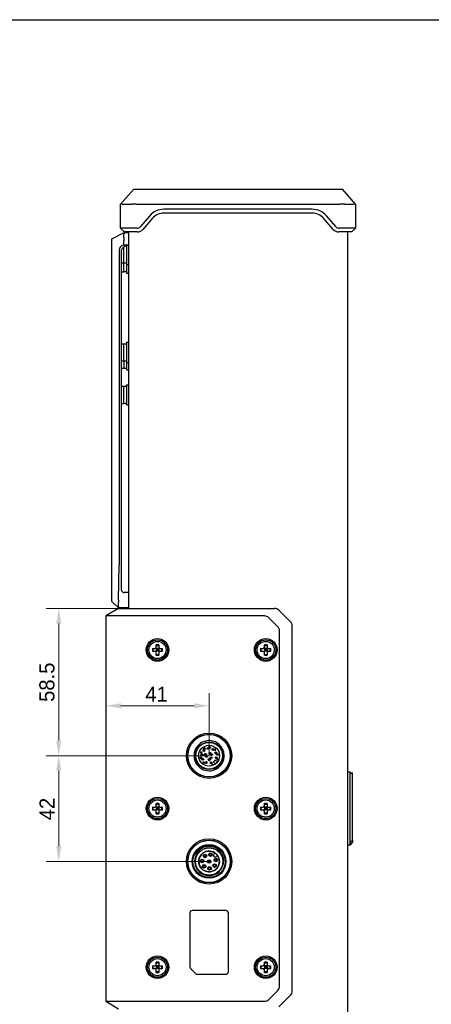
# Model space of a CAD drawing. Header units: millimetres. Extents: x 1638 to 2024, y 1742 to 2044.
# Tile 13 of 22: x 1824 to 1906, y 1849 to 2044. Entities that reach past the tile are written whole.
import ezdxf

# ---------------------------------------------------------------- set-up
doc = ezdxf.new("R2010")
doc.units = ezdxf.units.MM
doc.header["$LTSCALE"] = 0.3
doc.layers.add('00-轮廓线', color=7, linetype='Continuous', lineweight=30)
for name, color, linetype in [('00_COMPONENTS', 7, 'Continuous'), ('09_ALL_ROUNDS', 7, 'Continuous'), ('10_ALL_CHAMFER', 7, 'Continuous'), ('51__DRAFT_DIMS', 7, 'Continuous')]:
    doc.layers.add(name, color=color, linetype=linetype)
doc.styles.add('尺寸值样式', font='兰亭黑 GBK.TTF')
doc.dimstyles.new('1直线标注', dxfattribs={"dimtxt": 3, "dimasz": 3, "dimexe": 2.5, "dimexo": 0, "dimtad": 1, "dimlfac": 2, "dimdsep": 46, "dimtxsty": '尺寸值样式', "dimblk": '_FILLED', "dimcen": 0, "dimclrd": 8, "dimclre": 8, "dimclrt": 7, "dimadec": 0, "dimazin": 0, "dimtp": 0.001, "dimtm": 0.001, "dimtfac": 1, "dimtmove": 0, "dimatfit": 0, "dimldrblk": '_FILLED', "dimfxl": 1, "dimtolj": 1, "dimlwd": 15, "dimlwe": 15, "dimarcsym": 0})

# ---------------------------------------------------------------- blocks, each defined once
blk = doc.blocks.new('_FILLED')
at = {"color": 0, "linetype": 'ByBlock'}
blk.add_solid([(0, 0), (-1, 0.167), (-1, -0.167)], dxfattribs=at)
blk = doc.blocks.new('*D2076')
at = {"layer": '51__DRAFT_DIMS', "color": 8, "lineweight": 15}
for p, q in [((1841.47, 1922.8), (1841.47, 1905.47)), ((1861.97, 1898.06), (1861.97, 1910.47)), ((1844.47, 1907.97), (1858.97, 1907.97))]:
    blk.add_line(p, q, dxfattribs=at)
at = {"layer": 'Defpoints', "color": 0}
for p in [(1841.47, 1922.8), (1861.97, 1907.97), (1861.97, 1898.06)]:
    blk.add_point(p, dxfattribs=at)
at = {"layer": '51__DRAFT_DIMS', "color": 8, "linetype": 'ByBlock', "lineweight": 15, "xscale": 3, "yscale": 3, "zscale": 3, "rotation": 180}
blk.add_blockref('_FILLED', (1841.47, 1907.97), dxfattribs=at)
at = {"layer": '51__DRAFT_DIMS', "color": 8, "linetype": 'ByBlock', "lineweight": 15, "xscale": 3, "yscale": 3, "zscale": 3}
blk.add_blockref('_FILLED', (1861.97, 1907.97), dxfattribs=at)
at = {"layer": '51__DRAFT_DIMS', "color": 7, "insert": (1851.54, 1911.78), "char_height": 3, "attachment_point": 2, "style": '尺寸值样式'}
blk.add_mtext('\\A1;41', dxfattribs=at)
blk = doc.blocks.new('*D2077')
at = {"layer": '51__DRAFT_DIMS', "color": 8, "lineweight": 15}
for p, q in [((1845.9, 1927.31), (1829.61, 1927.31)), ((1832.11, 1924.31), (1832.11, 1901.06)), ((1861.97, 1898.06), (1829.61, 1898.06))]:
    blk.add_line(p, q, dxfattribs=at)
at = {"layer": 'Defpoints', "color": 0}
for p in [(1845.9, 1927.31), (1832.11, 1898.06), (1861.97, 1898.06)]:
    blk.add_point(p, dxfattribs=at)
at = {"layer": '51__DRAFT_DIMS', "color": 8, "linetype": 'ByBlock', "lineweight": 15, "xscale": 3, "yscale": 3, "zscale": 3}
for p, rotation in [((1832.11, 1927.31), 90), ((1832.11, 1898.06), 270)]:
    blk.add_blockref('_FILLED', p, dxfattribs=dict(at, rotation=rotation))
at = {"layer": '51__DRAFT_DIMS', "color": 7, "insert": (1828.25, 1912.65), "char_height": 3, "attachment_point": 2, "rotation": 90, "style": '尺寸值样式'}
blk.add_mtext('\\A1;58.5', dxfattribs=at)
blk = doc.blocks.new('*D2078')
at = {"layer": '51__DRAFT_DIMS', "color": 8, "lineweight": 15}
for p, q in [((1861.97, 1898.06), (1829.61, 1898.06)), ((1832.11, 1895.06), (1832.11, 1880.06)), ((1861.97, 1877.06), (1829.61, 1877.06))]:
    blk.add_line(p, q, dxfattribs=at)
at = {"layer": 'Defpoints', "color": 0}
for p in [(1861.97, 1898.06), (1832.11, 1877.06), (1861.97, 1877.06)]:
    blk.add_point(p, dxfattribs=at)
at = {"layer": '51__DRAFT_DIMS', "color": 8, "linetype": 'ByBlock', "lineweight": 15, "xscale": 3, "yscale": 3, "zscale": 3}
for p, rotation in [((1832.11, 1898.06), 90), ((1832.11, 1877.06), 270)]:
    blk.add_blockref('_FILLED', p, dxfattribs=dict(at, rotation=rotation))
at = {"layer": '51__DRAFT_DIMS', "color": 7, "insert": (1828.28, 1887.47), "char_height": 3, "attachment_point": 2, "rotation": 90, "style": '尺寸值样式'}
blk.add_mtext('\\A1;42', dxfattribs=at)

msp = doc.modelspace()

# ---------------------------------------------------------------- linework, layer by layer
at = {"layer": '00-轮廓线'}
msp.add_lwpolyline([(1637.57705, 2044.20786), (2023.54554, 2044.20786), (2023.54554, 1742.14557), (1637.57705, 1742.14557)], close=True, dxfattribs=at)
at = {"layer": '00_COMPONENTS'}
for p, q in [((1845.47153, 2001.93923), (1845.47153, 2002.06423)), ((1845.97153, 2002.06423), (1845.97153, 1927.31423)), ((1889.47153, 2002.06423), (1889.47153, 1773.06423)), ((1842.67153, 2000.68923), (1845.07153, 2001.93923)), ((1842.67153, 1928.68923), (1842.67153, 2000.68923)), ((1845.03459, 1999.43731), (1845.04815, 2000.35524)), ((1845.05633, 2000.90963), (1845.06784, 2001.68912)), ((1845.07153, 2001.93923), (1845.97153, 2001.93923)), ((1844.09653, 1998.43923), (1844.09653, 1935.90514)), ((1844.59653, 1930.93923), (1844.59653, 1998.43923)), ((1845.02153, 1994.17083), (1845.02153, 1999.10372)), ((1845.97153, 1999.43731), (1845.03459, 1999.43731)), ((1845.41928, 1999.30923), (1845.57153, 1999.30923)), ((1845.57153, 1999.35826), (1845.57153, 1993.87423)), ((1844.59653, 1995.90923), (1845.02153, 1995.90923)), ((1845.57153, 1995.61423), (1845.97153, 1995.61423)), ((1844.59653, 1994.16923), (1845.02153, 1994.16923)), ((1845.57153, 1993.87423), (1845.97153, 1993.87423)), ((1844.59653, 1979.86423), (1845.02153, 1979.86423)), ((1845.02153, 1976.45583), (1845.02153, 1979.86264)), ((1845.02153, 1979.85423), (1845.57153, 1979.85423)), ((1845.57153, 1980.15923), (1845.57153, 1974.70923)), ((1845.57153, 1980.15923), (1845.97153, 1980.15923)), ((1844.59653, 1976.45423), (1845.02153, 1976.45423)), ((1844.59653, 1975.00423), (1845.02153, 1975.00423)), ((1845.02153, 1976.44636), (1845.02153, 1975.00583)), ((1845.57153, 1976.15923), (1845.97153, 1976.15923)), ((1845.57153, 1974.70923), (1845.97153, 1974.70923)), ((1844.59653, 1971.42423), (1845.02153, 1971.42423)), ((1845.02153, 1968.01583), (1845.02153, 1971.42264)), ((1845.02153, 1971.41423), (1845.57153, 1971.41423)), ((1845.57153, 1971.71923), (1845.57153, 1967.71923)), ((1845.57153, 1971.71923), (1845.97153, 1971.71923)), ((1844.59653, 1968.01423), (1845.02153, 1968.01423)), ((1845.57153, 1967.71923), (1845.97153, 1967.71923)), ((1843.99397, 1928.95847), (1844.09653, 1935.90514)), ((1845.97153, 1930.43923), (1845.09653, 1930.43923)), ((1843.97153, 1927.43923), (1842.67153, 1928.68923)), ((1843.97452, 1927.64111), (1843.98718, 1928.49885)), ((1843.97153, 1927.31423), (1841.47153, 1925.81423)), ((1841.47153, 1925.81423), (1841.47153, 1849.31423)), ((1872.95377, 1925.81423), (1841.47153, 1925.81423)), ((1845.97153, 1927.43923), (1843.97153, 1927.43923)), ((1843.97153, 1927.31423), (1874.95377, 1927.31423)), ((1844.22153, 1927.31423), (1844.22153, 1927.43923)), ((1875.83765, 1926.94812), (1878.10542, 1924.68035)), ((1873.83765, 1925.44812), (1875.60542, 1923.68035)), ((1875.97153, 1852.332), (1875.97153, 1922.79647)), ((1878.47153, 1851.332), (1878.47153, 1923.79647)), ((1851.44653, 1919.58923), (1851.44653, 1920.08793)), ((1851.44653, 1919.94235), (1851.99653, 1919.94235)), ((1851.99653, 1920.08793), (1851.99653, 1919.58923)), ((1872.94653, 1919.58923), (1872.94653, 1920.08793)), ((1872.94653, 1919.94235), (1873.49653, 1919.94235)), ((1873.49653, 1920.08793), (1873.49653, 1919.58923)), ((1850.69784, 1919.33923), (1851.19653, 1919.33923)), ((1850.69784, 1918.78923), (1851.19653, 1918.78923)), ((1850.84342, 1918.78923), (1850.84342, 1919.33923)), ((1851.37331, 1918.71601), (1852.06976, 1919.41246)), ((1851.37331, 1919.41246), (1852.06976, 1918.71601)), ((1851.44653, 1919.33923), (1851.44653, 1918.78923)), ((1851.99653, 1919.33923), (1851.44653, 1919.33923)), ((1851.44653, 1919.06423), (1851.99653, 1919.06423)), ((1851.99653, 1918.78923), (1851.44653, 1918.78923)), ((1851.44653, 1918.04054), (1851.44653, 1918.53923)), ((1851.44653, 1918.18612), (1851.99653, 1918.18612)), ((1851.72153, 1918.78923), (1851.72153, 1919.33923)), ((1851.99653, 1919.33923), (1851.99653, 1918.78923)), ((1851.99653, 1918.53923), (1851.99653, 1918.04054)), ((1852.24653, 1919.33923), (1852.74523, 1919.33923)), ((1852.24653, 1918.78923), (1852.74523, 1918.78923)), ((1852.59965, 1918.78923), (1852.59965, 1919.33923)), ((1872.19784, 1919.33923), (1872.69653, 1919.33923)), ((1872.19784, 1918.78923), (1872.69653, 1918.78923)), ((1872.34342, 1918.78923), (1872.34342, 1919.33923)), ((1872.87331, 1918.71601), (1873.56976, 1919.41246)), ((1872.87331, 1919.41246), (1873.56976, 1918.71601)), ((1872.94653, 1919.33923), (1872.94653, 1918.78923)), ((1873.49653, 1919.33923), (1872.94653, 1919.33923)), ((1872.94653, 1919.06423), (1873.49653, 1919.06423)), ((1873.49653, 1918.78923), (1872.94653, 1918.78923)), ((1872.94653, 1918.04054), (1872.94653, 1918.53923)), ((1872.94653, 1918.18612), (1873.49653, 1918.18612)), ((1873.22153, 1918.78923), (1873.22153, 1919.33923)), ((1873.49653, 1919.33923), (1873.49653, 1918.78923)), ((1873.49653, 1918.53923), (1873.49653, 1918.04054)), ((1873.74653, 1919.33923), (1874.24523, 1919.33923)), ((1873.74653, 1918.78923), (1874.24523, 1918.78923)), ((1874.09965, 1918.78923), (1874.09965, 1919.33923)), ((1864.91389, 1901.05744), (1864.9512, 1901.09476)), ((1860.23493, 1898.85907), (1860.29165, 1898.9158)), ((1860.40786, 1898.48208), (1860.36532, 1898.52462)), ((1860.60483, 1898.67904), (1860.40786, 1898.48208)), ((1860.41811, 1898.59001), (1860.55716, 1898.72907)), ((1860.55716, 1898.72907), (1860.60483, 1898.67904)), ((1860.94284, 1898.30126), (1861.09569, 1898.45411)), ((1861.06336, 1899.31236), (1861.11811, 1899.36711)), ((1861.15998, 1898.5184), (1861.2041, 1898.56252)), ((1861.43967, 1898.23871), (1861.15998, 1898.5184)), ((1861.2041, 1898.56252), (1861.39673, 1898.36989)), ((1861.39673, 1898.36989), (1861.44999, 1898.42314)), ((1861.44999, 1898.42314), (1861.48859, 1898.38454)), ((1862.11356, 1899.88797), (1862.05841, 1899.83282)), ((1862.08559, 1899.55273), (1862.19943, 1899.66658)), ((1862.13207, 1899.50625), (1862.08559, 1899.55273)), ((1862.09977, 1899.78594), (1862.15137, 1899.83282)), ((1862.2857, 1899.65988), (1862.13207, 1899.50625)), ((1862.19943, 1899.66658), (1862.14862, 1899.73709)), ((1862.15137, 1899.83282), (1862.2857, 1899.65988)), ((1862.33024, 1898.48658), (1862.37436, 1898.5307)), ((1862.60993, 1898.20689), (1862.33024, 1898.48658)), ((1862.37436, 1898.5307), (1862.56699, 1898.33807)), ((1862.9021, 1899.30593), (1862.95725, 1899.36108)), ((1862.96395, 1899.24408), (1862.9021, 1899.30593)), ((1862.93283, 1899.21296), (1862.96395, 1899.24408)), ((1862.97576, 1899.17002), (1862.93283, 1899.21296)), ((1862.95725, 1899.36108), (1863.0191, 1899.29923)), ((1863.00688, 1899.20114), (1862.97576, 1899.17002)), ((1863.18179, 1899.02623), (1863.00688, 1899.20114)), ((1863.0191, 1899.29923), (1863.1294, 1899.40953)), ((1863.13176, 1899.32602), (1863.06204, 1899.25629)), ((1863.1294, 1899.40953), (1863.17706, 1899.36186)), ((1863.18237, 1899.13356), (1863.13176, 1899.32602)), ((1863.17706, 1899.36186), (1863.24443, 1899.08887)), ((1863.24443, 1899.08887), (1863.18179, 1899.02623)), ((1863.68022, 1898.44151), (1863.62668, 1898.38797)), ((1860.95936, 1896.83092), (1860.90475, 1896.77632)), ((1860.99169, 1898.25242), (1860.94284, 1898.30126)), ((1861.08875, 1898.34948), (1860.99169, 1898.25242)), ((1861.23112, 1898.22791), (1861.27398, 1898.27077)), ((1861.47591, 1898.27495), (1861.43967, 1898.23871)), ((1861.48859, 1898.38454), (1861.48229, 1898.37824)), ((1861.92719, 1897.51784), (1861.97131, 1897.56196)), ((1862.20688, 1897.23815), (1861.92719, 1897.51784)), ((1861.97131, 1897.56196), (1862.16394, 1897.36933)), ((1862.15502, 1898.31136), (1862.19914, 1898.35548)), ((1862.43471, 1898.03167), (1862.15502, 1898.31136)), ((1862.16394, 1897.36933), (1862.2172, 1897.42259)), ((1862.19914, 1898.35548), (1862.39177, 1898.16284)), ((1862.24312, 1897.27439), (1862.20688, 1897.23815)), ((1862.2172, 1897.42259), (1862.25581, 1897.38398)), ((1862.25581, 1897.38398), (1862.2495, 1897.37768)), ((1862.39177, 1898.16284), (1862.44503, 1898.2161)), ((1862.47095, 1898.06791), (1862.43471, 1898.03167)), ((1862.44503, 1898.2161), (1862.48364, 1898.1775)), ((1862.45792, 1896.47173), (1862.51307, 1896.52688)), ((1862.73761, 1896.19204), (1862.45792, 1896.47173)), ((1862.48364, 1898.1775), (1862.47733, 1898.1712)), ((1862.51307, 1896.52688), (1862.7057, 1896.33425)), ((1862.56699, 1898.33807), (1862.62025, 1898.39133)), ((1862.64617, 1898.24313), (1862.60993, 1898.20689)), ((1862.62025, 1898.39133), (1862.65886, 1898.35272)), ((1862.65886, 1898.35272), (1862.65255, 1898.34642)), ((1862.90845, 1896.91519), (1863.12058, 1897.12732)), ((1863.21123, 1896.40027), (1862.90845, 1896.70305)), ((1863.33272, 1897.12732), (1863.6355, 1896.82454)), ((1863.43796, 1897.4447), (1863.59081, 1897.59754)), ((1863.48681, 1897.39585), (1863.43796, 1897.4447)), ((1863.58388, 1897.49292), (1863.48681, 1897.39585)), ((1863.64359, 1898.33161), (1863.68298, 1898.29221)), ((1863.68298, 1898.29221), (1863.67431, 1898.28355)), ((1863.72624, 1897.37135), (1863.7691, 1897.41421)), ((1863.72828, 1898.28158), (1863.77949, 1898.33279)), ((1858.94101, 1895.08457), (1858.97827, 1895.12183)), ((1862.7057, 1896.33425), (1862.77228, 1896.40082)), ((1862.78292, 1896.23734), (1862.73761, 1896.19204)), ((1862.77228, 1896.40082), (1862.81088, 1896.36221)), ((1862.81088, 1896.36221), (1862.80301, 1896.35434)), ((1889.97153, 1894.81423), (1889.47153, 1894.81423)), ((1889.97153, 1880.31423), (1889.97153, 1894.81423)), ((1889.97153, 1894.81423), (1890.47153, 1894.31423)), ((1890.47153, 1894.31433), (1890.47153, 1894.71423)), ((1890.47153, 1881.31423), (1890.47153, 1894.31423)), ((1850.69784, 1887.83923), (1851.19653, 1887.83923)), ((1850.69784, 1887.28923), (1851.19653, 1887.28923)), ((1850.84342, 1887.28923), (1850.84342, 1887.83923)), ((1851.37331, 1887.21601), (1852.06976, 1887.91246)), ((1851.37331, 1887.91246), (1852.06976, 1887.21601)), ((1851.44653, 1888.08923), (1851.44653, 1888.58793)), ((1851.44653, 1888.44235), (1851.99653, 1888.44235)), ((1851.44653, 1887.83923), (1851.44653, 1887.28923)), ((1851.99653, 1887.83923), (1851.44653, 1887.83923)), ((1851.44653, 1887.56423), (1851.99653, 1887.56423)), ((1851.99653, 1887.28923), (1851.44653, 1887.28923)), ((1851.44653, 1886.54054), (1851.44653, 1887.03923)), ((1851.44653, 1886.68612), (1851.99653, 1886.68612)), ((1851.72153, 1887.28923), (1851.72153, 1887.83923)), ((1851.99653, 1888.58793), (1851.99653, 1888.08923)), ((1851.99653, 1887.83923), (1851.99653, 1887.28923)), ((1851.99653, 1887.03923), (1851.99653, 1886.54054)), ((1852.24653, 1887.83923), (1852.74523, 1887.83923)), ((1852.24653, 1887.28923), (1852.74523, 1887.28923)), ((1852.59965, 1887.28923), (1852.59965, 1887.83923)), ((1872.19784, 1887.83923), (1872.69653, 1887.83923)), ((1872.19784, 1887.28923), (1872.69653, 1887.28923)), ((1872.34342, 1887.28923), (1872.34342, 1887.83923)), ((1872.87331, 1887.21601), (1873.56976, 1887.91246)), ((1872.87331, 1887.91246), (1873.56976, 1887.21601)), ((1872.94653, 1888.08923), (1872.94653, 1888.58793)), ((1872.94653, 1888.44235), (1873.49653, 1888.44235)), ((1872.94653, 1887.83923), (1872.94653, 1887.28923)), ((1873.49653, 1887.83923), (1872.94653, 1887.83923)), ((1872.94653, 1887.56423), (1873.49653, 1887.56423)), ((1873.49653, 1887.28923), (1872.94653, 1887.28923)), ((1872.94653, 1886.54054), (1872.94653, 1887.03923)), ((1872.94653, 1886.68612), (1873.49653, 1886.68612)), ((1873.22153, 1887.28923), (1873.22153, 1887.83923)), ((1873.49653, 1888.58793), (1873.49653, 1888.08923)), ((1873.49653, 1887.83923), (1873.49653, 1887.28923)), ((1873.49653, 1887.03923), (1873.49653, 1886.54054)), ((1873.74653, 1887.83923), (1874.24523, 1887.83923)), ((1873.74653, 1887.28923), (1874.24523, 1887.28923)), ((1874.09965, 1887.28923), (1874.09965, 1887.83923)), ((1861.92, 1881.2627), (1861.97153, 1881.31423)), ((1889.97153, 1880.81423), (1890.47153, 1881.31423)), ((1889.97153, 1880.31423), (1890.47153, 1880.81423)), ((1890.47153, 1881.31423), (1890.47153, 1880.81423)), ((1889.97153, 1880.31423), (1889.47153, 1880.31423)), ((1857.72153, 1877.06423), (1857.77297, 1877.11567)), ((1860.50844, 1876.92759), (1860.5112, 1876.96704)), ((1860.53894, 1877.36372), (1860.54169, 1877.40317)), ((1860.66083, 1876.95658), (1860.65807, 1876.91713)), ((1860.69133, 1877.3927), (1860.68857, 1877.35326)), ((1860.90853, 1878.0788), (1860.94011, 1878.1026)), ((1861.03039, 1877.9828), (1860.99881, 1877.95901)), ((1861.25769, 1878.34191), (1861.28927, 1878.36571)), ((1861.37954, 1878.24591), (1861.34796, 1878.22212)), ((1861.77791, 1877.15179), (1861.74995, 1877.17975)), ((1861.85602, 1877.28582), (1861.88398, 1877.25786)), ((1862.04734, 1878.37716), (1862.00866, 1878.38539)), ((1862.03985, 1878.53211), (1862.07853, 1878.52389)), ((1862.16516, 1876.97668), (1862.19312, 1876.94872)), ((1862.47498, 1878.28627), (1862.4363, 1878.29449)), ((1862.46749, 1878.44121), (1862.50617, 1878.43299)), ((1863.13086, 1878.68318), (1862.93497, 1878.48729)), ((1862.93497, 1878.06302), (1862.97032, 1878.02767)), ((1863.20179, 1877.529), (1863.19357, 1877.56768)), ((1863.29269, 1877.10136), (1863.28446, 1877.14004)), ((1863.34029, 1877.59887), (1863.34851, 1877.56019)), ((1863.39459, 1878.02767), (1863.59048, 1878.22356)), ((1863.43119, 1877.17123), (1863.43941, 1877.13255)), ((1860.52197, 1875.61467), (1860.51987, 1875.61676)), ((1860.80564, 1876.17952), (1860.77768, 1876.20748)), ((1860.88374, 1876.31355), (1860.91171, 1876.28559)), ((1861.11478, 1875.87038), (1861.08682, 1875.89834)), ((1861.19289, 1876.0044), (1861.22085, 1875.97644)), ((1861.82443, 1875.75077), (1861.86388, 1875.75353)), ((1861.87434, 1875.6039), (1861.83489, 1875.60114)), ((1862.08705, 1876.84265), (1862.05909, 1876.87061)), ((1862.26056, 1875.78127), (1862.30001, 1875.78403)), ((1862.31047, 1875.63439), (1862.27102, 1875.63164)), ((1862.86631, 1876.09151), (1862.89011, 1876.12309)), ((1863.0099, 1876.03281), (1862.9861, 1876.00123)), ((1863.12942, 1876.44066), (1863.15321, 1876.47224)), ((1863.27301, 1876.38197), (1863.24921, 1876.35039)), ((1865.29653, 1867.31423), (1858.64653, 1867.31423)), ((1858.14653, 1866.81423), (1858.14653, 1856.17134)), ((1865.79653, 1855.16423), (1865.79653, 1866.81423)), ((1852.45501, 1857.92271), (1852.64727, 1858.11497)), ((1850.69784, 1856.33923), (1851.19653, 1856.33923)), ((1850.69784, 1855.78923), (1851.19653, 1855.78923)), ((1850.84342, 1855.78923), (1850.84342, 1856.33923)), ((1851.37331, 1856.41246), (1852.06976, 1855.71601)), ((1851.37331, 1855.71601), (1852.06976, 1856.41246)), ((1851.44653, 1856.58923), (1851.44653, 1857.08793)), ((1851.44653, 1856.94235), (1851.99653, 1856.94235)), ((1851.44653, 1856.33923), (1851.44653, 1855.78923)), ((1851.99653, 1856.33923), (1851.44653, 1856.33923)), ((1851.44653, 1856.06423), (1851.99653, 1856.06423)), ((1851.99653, 1855.78923), (1851.44653, 1855.78923)), ((1851.44653, 1855.04054), (1851.44653, 1855.53923)), ((1851.72153, 1855.78923), (1851.72153, 1856.33923)), ((1851.99653, 1857.08793), (1851.99653, 1856.58923)), ((1851.99653, 1856.33923), (1851.99653, 1855.78923)), ((1851.99653, 1855.53923), (1851.99653, 1855.04054)), ((1852.24653, 1856.33923), (1852.74523, 1856.33923)), ((1852.24653, 1855.78923), (1852.74523, 1855.78923)), ((1852.59965, 1855.78923), (1852.59965, 1856.33923)), ((1859.30009, 1854.81068), (1858.29298, 1855.81779)), ((1872.19784, 1856.33923), (1872.69653, 1856.33923)), ((1872.19784, 1855.78923), (1872.69653, 1855.78923)), ((1872.34342, 1855.78923), (1872.34342, 1856.33923)), ((1872.87331, 1856.41246), (1873.56976, 1855.71601)), ((1872.87331, 1855.71601), (1873.56976, 1856.41246)), ((1872.94653, 1856.58923), (1872.94653, 1857.08793)), ((1872.94653, 1856.94235), (1873.49653, 1856.94235)), ((1873.49653, 1856.33923), (1872.94653, 1856.33923)), ((1872.94653, 1856.33923), (1872.94653, 1855.78923)), ((1872.94653, 1856.06423), (1873.49653, 1856.06423)), ((1873.49653, 1855.78923), (1872.94653, 1855.78923)), ((1872.94653, 1855.04054), (1872.94653, 1855.53923)), ((1873.22153, 1855.78923), (1873.22153, 1856.33923)), ((1873.49653, 1857.08793), (1873.49653, 1856.58923)), ((1873.49653, 1856.33923), (1873.49653, 1855.78923)), ((1873.49653, 1855.53923), (1873.49653, 1855.04054)), ((1873.74653, 1856.33923), (1874.24523, 1856.33923)), ((1873.74653, 1855.78923), (1874.24523, 1855.78923)), ((1874.09965, 1855.78923), (1874.09965, 1856.33923)), ((1849.6708, 1855.1385), (1849.863, 1855.3307)), ((1851.44653, 1855.18612), (1851.99653, 1855.18612)), ((1859.65364, 1854.66423), (1865.29653, 1854.66423)), ((1872.94653, 1855.18612), (1873.49653, 1855.18612)), ((1873.83765, 1849.68035), (1875.60542, 1851.44812)), ((1875.83765, 1848.18035), (1878.10542, 1850.44812)), ((1841.47153, 1849.31423), (1843.97153, 1847.81423)), ((1841.47153, 1849.31423), (1872.95377, 1849.31423))]:
    msp.add_line(p, q, dxfattribs=at)
for centre, radius in [((1851.72153, 1919.06423), 2.25), ((1851.72153, 1919.06423), 2), ((1851.72153, 1919.06423), 1.705), ((1873.22153, 1919.06423), 2.25), ((1873.22153, 1919.06423), 2), ((1873.22153, 1919.06423), 1.705), ((1861.97153, 1898.06423), 4.5), ((1861.97153, 1898.06423), 4.25), ((1861.97153, 1898.06423), 4.2), ((1861.97153, 1898.06423), 2.72925), ((1861.97153, 1898.06423), 2.65), ((1861.97153, 1898.06423), 2.075), ((1860.53353, 1898.25036), 0.175), ((1860.53353, 1898.25036), 0.15), ((1860.94623, 1899.08954), 0.175), ((1860.94623, 1899.08954), 0.15), ((1861.78541, 1899.50224), 0.175), ((1861.78541, 1899.50224), 0.15), ((1862.11389, 1898.59549), 0.175), ((1862.11389, 1898.59549), 0.15), ((1862.70201, 1899.3168), 0.175), ((1862.70201, 1899.3168), 0.15), ((1863.31476, 1898.61035), 0.175), ((1863.31476, 1898.61035), 0.15), ((1860.71897, 1897.33376), 0.175), ((1860.71897, 1897.33376), 0.15), ((1861.42542, 1896.72101), 0.175), ((1861.44028, 1897.92188), 0.175), ((1861.42542, 1896.72101), 0.15), ((1861.44028, 1897.92188), 0.15), ((1862.35903, 1896.66697), 0.175), ((1862.36044, 1897.67533), 0.175), ((1862.35903, 1896.66697), 0.15), ((1862.36044, 1897.67533), 0.15), ((1863.3688, 1897.67674), 0.175), ((1863.3688, 1897.67674), 0.15), ((1851.72153, 1887.56423), 2.25), ((1851.72153, 1887.56423), 2), ((1851.72153, 1887.56423), 1.705), ((1873.22153, 1887.56423), 2.25), ((1873.22153, 1887.56423), 2), ((1873.22153, 1887.56423), 1.705), ((1861.97153, 1877.06423), 4.5), ((1861.97153, 1877.06423), 4.25), ((1861.97153, 1877.06423), 4.2), ((1861.97153, 1877.06423), 3.35), ((1861.97153, 1877.06423), 3.2), ((1861.97153, 1877.06423), 2.72925), ((1861.97153, 1877.06423), 2.71458), ((1861.97153, 1877.06423), 2.05314), ((1860.59988, 1877.16015), 0.35), ((1860.59988, 1877.16015), 0.25), ((1860.59988, 1877.16015), 0.2125), ((1861.14404, 1878.16236), 0.35), ((1861.14404, 1878.16236), 0.25), ((1861.14404, 1878.16236), 0.2125), ((1861.97153, 1877.06423), 0.35), ((1861.97153, 1877.06423), 0.25), ((1861.97153, 1877.06423), 0.2125), ((1862.25741, 1878.40919), 0.35), ((1862.25741, 1878.40919), 0.25), ((1862.25741, 1878.40919), 0.2125), ((1863.31649, 1877.35011), 0.35), ((1863.31649, 1877.35011), 0.25), ((1863.31649, 1877.35011), 0.2125), ((1860.99926, 1876.09196), 0.35), ((1860.99926, 1876.09196), 0.25), ((1860.99926, 1876.09196), 0.2125), ((1862.06745, 1875.69258), 0.35), ((1862.06745, 1875.69258), 0.25), ((1862.06745, 1875.69258), 0.2125), ((1863.06966, 1876.23674), 0.35), ((1863.06966, 1876.23674), 0.25), ((1863.06966, 1876.23674), 0.2125), ((1851.72153, 1856.06423), 2.25), ((1851.72153, 1856.06423), 2), ((1851.72153, 1856.06423), 1.705), ((1873.22153, 1856.06423), 2.25), ((1873.22153, 1856.06423), 2), ((1873.22153, 1856.06423), 1.705)]:
    msp.add_circle(centre, radius, dxfattribs=at)
for centre, radius, start, end in [((1845.79656, 2000.34367), 0.7485, 174.1474672, 179.1147934), ((1845.39974, 2000.90463), 0.34344, 179.1658917, 184.1772661), ((1845.40405, 2001.6841), 0.33625, 168.8975919, 179.1460412), ((1845.09653, 1998.43923), 1, 93.551237, 180), ((1845.09653, 1930.93923), 0.5, 180, 270), ((1843.4231, 1928.50694), 0.56414, 359.1789696, 2.3292577), ((1843.1081, 1928.97155), 0.88596, 358.055801, 359.1539858), ((1844.41084, 1927.63467), 0.43637, 179.1535695, 180.663451), ((1872.95377, 1924.56423), 1.25, 45, 90), ((1874.95377, 1926.06423), 1.25, 45, 90), ((1877.22153, 1923.79647), 1.25, 0, 45), ((1874.72153, 1922.79647), 1.25, 0, 45), ((1851.76761, 1876.5443), 43.54482, 90.0606305, 90.4224762), ((1851.67546, 1876.5443), 43.54482, 89.5775238, 89.9393695), ((1873.26761, 1876.5443), 43.54482, 90.0606305, 90.4224762), ((1873.17546, 1876.5443), 43.54482, 89.5775238, 89.9393695), ((1894.24192, 1919.06423), 43.54495, 179.6381568, 180.3618432), ((1851.19653, 1919.58923), 0.25, 270, 0), ((1851.19653, 1918.53923), 0.25, 0, 90), ((1851.76761, 1961.58417), 43.54482, 269.5775238, 269.9393695), ((1851.67546, 1961.58417), 43.54482, 270.0606305, 270.4224762), ((1852.24653, 1919.58923), 0.25, 180, 270), ((1852.24653, 1918.53923), 0.25, 90, 180), ((1809.20115, 1919.06423), 43.54495, 359.6381568, 0.3618432), ((1915.74192, 1919.06423), 43.54495, 179.6381568, 180.3618432), ((1872.69653, 1919.58923), 0.25, 270, 0), ((1872.69653, 1918.53923), 0.25, 0, 90), ((1873.26761, 1961.58417), 43.54482, 269.5775238, 269.9393695), ((1873.17546, 1961.58417), 43.54482, 270.0606305, 270.4224762), ((1873.74653, 1919.58923), 0.25, 180, 270), ((1873.74653, 1918.53923), 0.25, 90, 180), ((1830.70115, 1919.06423), 43.54495, 359.6381568, 0.3618432), ((1861.97158, 1898.06427), 2.99999, 169.4154288, 283.7221731), ((1861.96197, 1898.0661), 2.99025, 166.5269124, 169.4160916), ((1861.97194, 1898.06375), 3.00049, 164.6400326, 166.5275469), ((1863.01452, 1896.80912), 0.15, 134.9999999, 225), ((1863.22665, 1897.02125), 0.15, 44.9999999, 134.9999948), ((1861.96824, 1898.06505), 3.0033, 345.6967474, 347.5586609), ((1894.24192, 1887.56423), 43.54495, 179.6381568, 180.3618432), ((1851.19653, 1888.08923), 0.25, 270, 0), ((1851.19653, 1887.03923), 0.25, 0, 90), ((1851.76761, 1845.0443), 43.54482, 90.0606305, 90.4224762), ((1851.67546, 1845.0443), 43.54482, 89.5775238, 89.9393695), ((1852.24653, 1888.08923), 0.25, 180, 270), ((1852.24653, 1887.03923), 0.25, 90, 180), ((1809.20115, 1887.56423), 43.54495, 359.6381568, 0.3618432), ((1915.74192, 1887.56423), 43.54495, 179.6381568, 180.3618432), ((1872.69653, 1888.08923), 0.25, 270, 0), ((1872.69653, 1887.03923), 0.25, 0, 90), ((1873.26761, 1845.0443), 43.54482, 90.0606305, 90.4224762), ((1873.17546, 1845.0443), 43.54482, 89.5775238, 89.9393695), ((1873.74653, 1888.08923), 0.25, 180, 270), ((1873.74653, 1887.03923), 0.25, 90, 180), ((1830.70115, 1887.56423), 43.54495, 359.6381568, 0.3618432), ((1851.76761, 1930.08417), 43.54482, 269.5775238, 269.9393695), ((1851.67546, 1930.08417), 43.54482, 270.0606305, 270.4224762), ((1873.26761, 1930.08417), 43.54482, 269.5775238, 269.9393695), ((1873.17546, 1930.08417), 43.54482, 270.0606305, 270.4224762), ((1861.97153, 1877.06423), 2.05, 55.8069229, 224.9171218), ((1861.84917, 1877.1286), 2.99053, 64.6597826, 64.8612964), ((1861.9715, 1877.06524), 2.99908, 66.0132386, 67.4919659), ((1861.84675, 1877.12357), 2.99612, 61.8095457, 64.6590072), ((1861.96839, 1877.05824), 3.00674, 64.4447284, 66.0132895), ((1861.84583, 1877.12182), 2.99809, 61.4966256, 61.809886), ((1861.9672, 1877.05573), 3.00952, 64.2341361, 64.4449489), ((1861.96699, 1877.0553), 3.00999, 64.0170225, 64.2341362), ((1861.853, 1877.13466), 2.98339, 51.4892685, 61.499975), ((1861.96649, 1877.05429), 3.01112, 62.5260609, 64.0169532), ((1861.86467, 1877.15119), 2.96318, 50.9694677, 51.4667491), ((1861.95673, 1876.87675), 2.80927, 176.1733657, 179.6781488), ((1861.97153, 1877.06423), 2.05, 225, 34.1930771), ((1863.1471, 1878.27515), 0.3, 135, 225), ((1863.18246, 1878.2398), 0.3, 225, 315), ((1863.0955, 1878.71853), 0.05, 315, 55.8069229), ((1863.62583, 1878.1882), 0.05, 34.1930771, 135), ((1861.97153, 1877.06423), 2.82925, 183.4793537, 356.5206463), ((1858.64653, 1866.81423), 0.5, 90, 180), ((1865.29653, 1866.81423), 0.5, 0, 90), ((1894.24192, 1856.06423), 43.54495, 179.6381568, 180.3618432), ((1851.19653, 1856.58923), 0.25, 270, 0), ((1851.19653, 1855.53923), 0.25, 0, 90), ((1851.76761, 1813.5443), 43.54482, 90.0606305, 90.4224762), ((1851.67546, 1813.5443), 43.54482, 89.5775238, 89.9393695), ((1852.24653, 1856.58923), 0.25, 180, 270), ((1852.24653, 1855.53923), 0.25, 90, 180), ((1809.20115, 1856.06423), 43.54495, 359.6381568, 0.3618432), ((1858.64653, 1856.17134), 0.5, 180, 225), ((1915.74192, 1856.06423), 43.54495, 179.6381568, 180.3618432), ((1872.69653, 1856.58923), 0.25, 270, 0), ((1872.69653, 1855.53923), 0.25, 0, 90), ((1873.26761, 1813.5443), 43.54482, 90.0606305, 90.4224762), ((1873.17546, 1813.5443), 43.54482, 89.5775238, 89.9393695), ((1873.74653, 1856.58923), 0.25, 180, 270), ((1873.74653, 1855.53923), 0.25, 90, 180), ((1830.70115, 1856.06423), 43.54495, 359.6381568, 0.3618432), ((1851.76761, 1898.58417), 43.54482, 269.5775238, 269.9393695), ((1851.67546, 1898.58417), 43.54482, 270.0606305, 270.4224762), ((1859.65364, 1855.16423), 0.5, 225, 270), ((1865.29653, 1855.16423), 0.5, 270, 0), ((1873.26761, 1898.58417), 43.54482, 269.5775238, 269.9393695), ((1873.17546, 1898.58417), 43.54482, 270.0606305, 270.4224762), ((1874.72153, 1852.332), 1.25, 315, 0), ((1872.95377, 1850.56423), 1.25, 270, 315), ((1877.22153, 1851.332), 1.25, 315, 0)]:
    msp.add_arc(centre, radius, start, end, dxfattribs=at)
for centre, start_param, end_param in [((1844.6786, 1997.61423), -1.497091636, -1.377861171), ((1844.6786, 1995.87423), -1.497091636, -1.377861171), ((1845.57153, 1997.61423), -1.666824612, -1.570796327), ((1845.57153, 1995.87423), -1.666824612, -1.570796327), ((1844.6786, 1978.15923), -1.497091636, -1.377861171), ((1844.6786, 1976.70923), -1.497091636, -1.377861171), ((1845.57153, 1978.15923), -1.666824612, -1.570796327), ((1845.57153, 1976.70923), -1.666824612, -1.570796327), ((1844.6786, 1969.71923), -1.497091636, -1.377861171), ((1845.57153, 1969.71923), -1.666824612, -1.570796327)]:
    msp.add_ellipse(centre, major_axis=(4.65697, 0), ratio=0.363970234, start_param=start_param, end_param=end_param, dxfattribs=at)
for points, knots in [([(1845.05721, 2000.87961), (1845.0596, 2000.84682), (1845.06263, 2000.77649), (1845.06393, 2000.66543), (1845.06159, 2000.54496), (1845.05625, 2000.46208), (1845.05196, 2000.42)], [0, 0, 0, 0, 0.214381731, 0.458869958, 0.72415317, 1, 1, 1, 1]), ([(1845.08697, 2001.93923), (1845.08878, 2001.93923), (1845.09222, 2001.93888), (1845.09846, 2001.93543), (1845.1014, 2001.9279), (1845.10232, 2001.91933), (1845.10229, 2001.90685), (1845.10012, 2001.88765), (1845.09566, 2001.86042), (1845.08954, 2001.82774), (1845.08217, 2001.78995), (1845.07689, 2001.76308), (1845.0741, 2001.74885)], [0, 0, 0, 0, 0.027058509, 0.050490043, 0.102650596, 0.137775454, 0.18024475, 0.288019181, 0.425720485, 0.591664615, 0.783810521, 1, 1, 1, 1]), ([(1844.59653, 1998.43923), (1844.60268, 1998.48293), (1844.62042, 1998.56475), (1844.67319, 1998.71083), (1844.76569, 1998.86643), (1844.90848, 1999.02078), (1845.07755, 1999.1484), (1845.26954, 1999.25269), (1845.48252, 1999.33562), (1845.71549, 1999.39821), (1845.88394, 1999.42656), (1845.97153, 1999.43731)], [0, 0, 0, 0, 0.0625, 0.125, 0.25, 0.375, 0.5, 0.625, 0.75, 0.875, 1, 1, 1, 1]), ([(1843.99355, 1928.9415), (1843.99229, 1928.9042), (1843.98672, 1928.76711), (1843.98283, 1928.62971), (1843.98677, 1928.52986)], [0, 0, 0, 0, 0.271884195, 1, 1, 1, 1]), ([(1843.9745, 1927.62961), (1843.97481, 1927.60265), (1843.97595, 1927.56482), (1843.9787, 1927.5177), (1843.98066, 1927.49091), (1843.98207, 1927.4685), (1843.98289, 1927.45414), (1843.98156, 1927.43923), (1843.97704, 1927.43923)], [0, 0, 0, 0, 0.421991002, 0.593344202, 0.735942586, 0.848276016, 0.929145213, 1, 1, 1, 1]), ([(1864.90102, 1897.41802), (1864.98373, 1897.79292), (1865.00343, 1898.58329), (1864.58428, 1899.68595), (1863.78079, 1900.55155), (1862.71014, 1901.04953), (1861.53085, 1901.10813), (1860.41631, 1900.7173), (1859.53156, 1899.93702), (1859.18032, 1899.22875), (1859.07863, 1898.85853)], [0, 0, 0, 0, 0.124995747, 0.249999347, 0.37499998, 0.49999781, 0.62499347, 0.749996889, 0.8750002, 1, 1, 1, 1]), ([(1861.14419, 1899.49783), (1861.1443, 1899.49721), (1861.14729, 1899.47918), (1861.14648, 1899.45141), (1861.11535, 1899.42029)], [0, 0, 0, 0, 0.035224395, 1, 1, 1, 1]), ([(1861.1772, 1899.37263), (1861.21305, 1899.40848), (1861.17981, 1899.45853), (1861.14495, 1899.49719), (1861.14438, 1899.49782)], [0, 0, 0, 0, 0.98370409, 1, 1, 1, 1]), ([(1864.1719, 1899.6789), (1864.29619, 1899.52627), (1864.53273, 1899.16203), (1864.759, 1898.52177), (1864.81961, 1897.7995), (1864.69381, 1897.07649), (1864.3853, 1896.40066), (1863.91003, 1895.81793), (1863.32693, 1895.39217), (1862.89077, 1895.21081), (1862.68322, 1895.14988)], [0, 0, 0, 0, 0.110000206, 0.240000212, 0.370000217, 0.500000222, 0.630000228, 0.760000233, 0.890000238, 1, 1, 1, 1]), ([(1863.06204, 1899.25629), (1863.12979, 1899.18853), (1863.17564, 1899.14014), (1863.18214, 1899.13383), (1863.18241, 1899.1336)], [0, 0, 0, 0, 0.927903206, 1, 1, 1, 1]), ([(1860.87817, 1896.64609), (1860.87804, 1896.64664), (1860.87121, 1896.6788), (1860.88845, 1896.70565), (1860.90736, 1896.72456)], [0, 0, 0, 0, 0.017192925, 1, 1, 1, 1]), ([(1862.77729, 1895.17457), (1863.02923, 1895.24481), (1863.51702, 1895.45256), (1864.14103, 1895.94255), (1864.61687, 1896.57738), (1864.81383, 1897.06963), (1864.87845, 1897.32307)], [0, 0, 0, 0, 0.249998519, 0.499996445, 0.749997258, 1, 1, 1, 1]), ([(1863.59251, 1898.22972), (1863.59223, 1898.22955), (1863.58022, 1898.22256), (1863.5321, 1898.20437), (1863.48444, 1898.25203)], [0, 0, 0, 0, 0.025690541, 1, 1, 1, 1]), ([(1863.61207, 1898.14173), (1863.58371, 1898.17009), (1863.58371, 1898.20613), (1863.59266, 1898.22914), (1863.59281, 1898.22951)], [0, 0, 0, 0, 0.983888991, 1, 1, 1, 1]), ([(1860.82349, 1879.83587), (1860.55181, 1879.70845), (1860.04373, 1879.36906), (1859.47246, 1878.6556), (1859.14528, 1877.80188), (1859.11481, 1877.19072), (1859.1475, 1876.89253)], [0, 0, 0, 0, 0.250041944, 0.500053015, 0.75003828, 1, 1, 1, 1]), ([(1863.11958, 1879.83587), (1862.75913, 1879.98524), (1861.97151, 1880.14326), (1861.18399, 1879.98513), (1860.82349, 1879.83587)], [0, 0, 0, 0, 0.499999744, 1, 1, 1, 1]), ([(1863.73069, 1879.45302), (1863.91741, 1879.30165), (1864.25529, 1878.95172), (1864.61759, 1878.31994), (1864.81292, 1877.6182), (1864.82181, 1877.13144), (1864.79557, 1876.89253)], [0, 0, 0, 0, 0.250010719, 0.500022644, 0.750010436, 1, 1, 1, 1]), ([(1859.15372, 1877.06423), (1859.1682, 1877.2812), (1859.24798, 1877.71326), (1859.42708, 1878.11465), (1859.53871, 1878.30123)], [0, 0, 0, 0, 0.500034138, 1, 1, 1, 1]), ([(1864.79557, 1876.89253), (1864.7776, 1876.66422), (1864.68549, 1876.21009), (1864.38694, 1875.58404), (1863.94499, 1875.04892), (1863.3857, 1874.63804), (1862.7427, 1874.37678), (1862.05501, 1874.28211), (1861.3656, 1874.36028), (1860.9324, 1874.52563), (1860.73042, 1874.63351)], [0, 0, 0, 0, 0.125013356, 0.250012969, 0.375016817, 0.500019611, 0.6250185, 0.750016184, 0.875004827, 1, 1, 1, 1])]:
    msp.add_open_spline(points, degree=3, knots=knots, dxfattribs=at)
for points in [[(1860.36532, 1898.52462), (1860.36296, 1898.58056), (1860.34877, 1898.73183), (1860.23493, 1898.85907)], [(1860.29165, 1898.9158), (1860.39762, 1898.79801), (1860.41653, 1898.63886), (1860.41811, 1898.59001)], [(1860.9436, 1899.42108), (1860.88254, 1899.48214), (1860.879, 1899.56053), (1860.93296, 1899.6145)], [(1860.93296, 1899.6145), (1861.01766, 1899.6992), (1861.10511, 1899.64483), (1861.17484, 1899.57511)], [(1861.11535, 1899.42029), (1861.05745, 1899.36239), (1860.98536, 1899.37932), (1860.9436, 1899.42108)], [(1860.97945, 1899.57274), (1860.95936, 1899.55265), (1860.95621, 1899.51878), (1860.99402, 1899.48096)], [(1861.07517, 1899.56447), (1861.04484, 1899.59481), (1861.00584, 1899.59914), (1860.97945, 1899.57274)], [(1860.99402, 1899.48096), (1861.02948, 1899.44551), (1861.06375, 1899.45693), (1861.08108, 1899.47426)], [(1861.14214, 1899.28538), (1861.11181, 1899.28518), (1861.09802, 1899.28793), (1861.06336, 1899.31236)], [(1861.08108, 1899.47426), (1861.10196, 1899.49514), (1861.11023, 1899.52941), (1861.07517, 1899.56447)], [(1861.09569, 1898.45411), (1861.12681, 1898.41984), (1861.15919, 1898.38367), (1861.15476, 1898.29103)], [(1861.11811, 1899.36711), (1861.13545, 1899.35293), (1861.15672, 1899.35214), (1861.1772, 1899.37263)], [(1861.21738, 1899.32457), (1861.20596, 1899.31314), (1861.16972, 1899.28557), (1861.14214, 1899.28538)], [(1861.17484, 1899.57511), (1861.22802, 1899.52193), (1861.31429, 1899.42148), (1861.21738, 1899.32457)], [(1861.93905, 1899.67722), (1861.90083, 1899.71543), (1861.8579, 1899.79697), (1861.94023, 1899.8793)], [(1862.11395, 1899.6717), (1862.07653, 1899.63428), (1862.00326, 1899.613), (1861.93905, 1899.67722)], [(1861.94023, 1899.8793), (1861.98395, 1899.92303), (1862.05447, 1899.94154), (1862.11356, 1899.88797)], [(1861.9812, 1899.83203), (1861.9548, 1899.80564), (1861.96189, 1899.76782), (1861.99183, 1899.73788)], [(1862.05841, 1899.83282), (1862.03319, 1899.8533), (1862.00562, 1899.85645), (1861.9812, 1899.83203)], [(1861.99183, 1899.73788), (1862.01665, 1899.71306), (1862.05368, 1899.69967), (1862.08283, 1899.72882)], [(1862.08283, 1899.72882), (1862.09031, 1899.73631), (1862.10883, 1899.75561), (1862.09977, 1899.78594)], [(1862.14862, 1899.73709), (1862.14547, 1899.71976), (1862.14113, 1899.69888), (1862.11395, 1899.6717)], [(1863.46087, 1898.39899), (1863.46792, 1898.41249), (1863.47748, 1898.42549), (1863.48956, 1898.43757)], [(1863.48956, 1898.43757), (1863.51595, 1898.46397), (1863.59277, 1898.52896), (1863.68022, 1898.44151)], [(1863.62665, 1898.38794), (1863.61195, 1898.40276), (1863.57379, 1898.43357), (1863.53644, 1898.39621)], [(1860.22389, 1897.58577), (1860.18843, 1897.62123), (1860.15613, 1897.69923), (1860.23019, 1897.77329)], [(1860.33301, 1897.56017), (1860.29283, 1897.54678), (1860.26013, 1897.54953), (1860.22389, 1897.58577)], [(1860.23019, 1897.77329), (1860.30228, 1897.84538), (1860.37398, 1897.82332), (1860.41219, 1897.7851)], [(1860.27392, 1897.72877), (1860.24516, 1897.70001), (1860.25895, 1897.66417), (1860.27825, 1897.64486)], [(1860.35901, 1897.72483), (1860.33222, 1897.75162), (1860.29913, 1897.75398), (1860.27392, 1897.72877)], [(1860.27825, 1897.64486), (1860.29795, 1897.62517), (1860.33222, 1897.61138), (1860.36295, 1897.64211)], [(1860.35704, 1897.47153), (1860.33301, 1897.49556), (1860.32237, 1897.5259), (1860.33301, 1897.56017)], [(1860.51855, 1897.48729), (1860.46064, 1897.42938), (1860.39564, 1897.43293), (1860.35704, 1897.47153)], [(1860.36295, 1897.64211), (1860.38304, 1897.6622), (1860.38934, 1897.6945), (1860.35901, 1897.72483)], [(1860.40352, 1897.59917), (1860.38185, 1897.5775), (1860.38382, 1897.55032), (1860.40391, 1897.53023)], [(1860.47403, 1897.60035), (1860.45749, 1897.6169), (1860.42716, 1897.6228), (1860.40352, 1897.59917)], [(1860.40391, 1897.53023), (1860.42519, 1897.50896), (1860.45316, 1897.51014), (1860.47088, 1897.52787)], [(1860.41219, 1897.7851), (1860.42637, 1897.77092), (1860.4634, 1897.73389), (1860.44055, 1897.67165)], [(1860.44055, 1897.67165), (1860.47364, 1897.68268), (1860.50319, 1897.67677), (1860.52918, 1897.65077)], [(1860.47088, 1897.52787), (1860.4957, 1897.55268), (1860.49452, 1897.57987), (1860.47403, 1897.60035)], [(1860.53405, 1897.50512), (1860.52944, 1897.49897), (1860.52426, 1897.49301), (1860.51855, 1897.48729)], [(1860.52918, 1897.65077), (1860.5606, 1897.61936), (1860.5672, 1897.57956), (1860.55407, 1897.54208)], [(1860.55407, 1897.54208), (1860.54961, 1897.52935), (1860.54287, 1897.51689), (1860.53405, 1897.50512)], [(1860.84236, 1896.57132), (1860.73403, 1896.67965), (1860.75018, 1896.76592), (1860.8006, 1896.81635)], [(1860.8006, 1896.81635), (1860.84827, 1896.86401), (1860.91012, 1896.87071), (1860.95936, 1896.83092)], [(1860.84433, 1896.77183), (1860.82127, 1896.74877), (1860.81787, 1896.70605), (1860.87789, 1896.64609)], [(1861.08463, 1896.52602), (1860.98772, 1896.42911), (1860.88175, 1896.53193), (1860.84236, 1896.57132)], [(1860.90468, 1896.77622), (1860.88204, 1896.79277), (1860.86139, 1896.78889), (1860.84433, 1896.77183)], [(1860.90736, 1896.72456), (1860.96093, 1896.77814), (1861.03263, 1896.76868), (1861.07951, 1896.7218)], [(1860.93966, 1896.66862), (1860.92036, 1896.64932), (1860.91287, 1896.61426), (1860.94596, 1896.58117)], [(1861.03224, 1896.65878), (1860.99008, 1896.70093), (1860.96054, 1896.6895), (1860.93966, 1896.66862)], [(1860.94596, 1896.58117), (1860.97787, 1896.54926), (1861.01136, 1896.54335), (1861.03972, 1896.57172)], [(1861.03972, 1896.57172), (1861.0539, 1896.5859), (1861.07242, 1896.61859), (1861.03224, 1896.65878)], [(1861.07951, 1896.7218), (1861.14805, 1896.65326), (1861.13938, 1896.58078), (1861.08463, 1896.52602)], [(1861.13461, 1898.11013), (1861.08655, 1898.15819), (1861.08702, 1898.20751), (1861.08991, 1898.24787)], [(1861.08991, 1898.24787), (1861.09388, 1898.30339), (1861.09671, 1898.33144), (1861.08875, 1898.34948)], [(1861.22669, 1898.06704), (1861.1966, 1898.06689), (1861.16439, 1898.08035), (1861.13461, 1898.11013)], [(1861.15476, 1898.29103), (1861.15107, 1898.21405), (1861.14918, 1898.18379), (1861.1807, 1898.15228)], [(1861.1807, 1898.15228), (1861.19921, 1898.13376), (1861.22994, 1898.12194), (1861.25137, 1898.14337)], [(1861.28256, 1898.08456), (1861.26577, 1898.07324), (1861.2467, 1898.06713), (1861.22669, 1898.06704)], [(1861.25137, 1898.14337), (1861.28225, 1898.17426), (1861.25129, 1898.20711), (1861.23112, 1898.22791)], [(1861.27398, 1898.27077), (1861.36498, 1898.17977), (1861.3196, 1898.11864), (1861.29974, 1898.09878)], [(1861.29974, 1898.09878), (1861.29435, 1898.09339), (1861.2886, 1898.08864), (1861.28256, 1898.08456)], [(1861.48229, 1898.37824), (1861.43975, 1898.33569), (1861.45598, 1898.29677), (1861.47591, 1898.27495)], [(1861.84226, 1897.16031), (1861.74417, 1897.2584), (1861.72337, 1897.32899), (1861.776, 1897.38162)], [(1861.776, 1897.38162), (1861.82863, 1897.43425), (1861.89922, 1897.41345), (1861.99731, 1897.31536)], [(1861.82012, 1897.3375), (1861.79491, 1897.31229), (1861.81555, 1897.27778), (1861.88764, 1897.20569)], [(1861.95193, 1897.26998), (1861.87984, 1897.34207), (1861.84533, 1897.36271), (1861.82012, 1897.3375)], [(1862.06317, 1897.09444), (1862.01054, 1897.04181), (1861.94035, 1897.06222), (1861.84226, 1897.16031)], [(1861.88764, 1897.20569), (1861.95973, 1897.1336), (1861.99384, 1897.11335), (1862.01905, 1897.13856)], [(1862.01905, 1897.13856), (1862.04426, 1897.16378), (1862.02402, 1897.19789), (1861.95193, 1897.26998)], [(1861.99731, 1897.31536), (1862.0954, 1897.21727), (1862.1158, 1897.14707), (1862.06317, 1897.09444)], [(1862.2495, 1897.37768), (1862.20696, 1897.33514), (1862.22319, 1897.29622), (1862.24312, 1897.27439)], [(1862.47733, 1898.1712), (1862.43479, 1898.12865), (1862.45102, 1898.08973), (1862.47095, 1898.06791)], [(1862.65255, 1898.34642), (1862.61001, 1898.30387), (1862.62624, 1898.26495), (1862.64617, 1898.24313)], [(1863.48444, 1898.25203), (1863.44297, 1898.2935), (1863.43505, 1898.34955), (1863.46087, 1898.39899)], [(1863.53644, 1898.39621), (1863.51438, 1898.37415), (1863.51004, 1898.33988), (1863.54116, 1898.30876)], [(1863.54116, 1898.30876), (1863.57938, 1898.27055), (1863.61798, 1898.306), (1863.64359, 1898.33161)], [(1863.62973, 1897.25356), (1863.58167, 1897.30162), (1863.58214, 1897.35094), (1863.58503, 1897.3913)], [(1863.58503, 1897.3913), (1863.589, 1897.44683), (1863.59183, 1897.47487), (1863.58388, 1897.49292)], [(1863.59081, 1897.59754), (1863.62193, 1897.56327), (1863.65431, 1897.52711), (1863.64988, 1897.43446)], [(1863.77674, 1898.1504), (1863.73931, 1898.11297), (1863.67116, 1898.08264), (1863.61207, 1898.14173)], [(1863.67431, 1898.28355), (1863.65777, 1898.267), (1863.62901, 1898.23509), (1863.66525, 1898.19885)], [(1863.79487, 1897.24222), (1863.75201, 1897.19936), (1863.68646, 1897.19684), (1863.62973, 1897.25356)], [(1863.64988, 1897.43446), (1863.6462, 1897.35748), (1863.64431, 1897.32723), (1863.67582, 1897.29571)], [(1863.66525, 1898.19885), (1863.67549, 1898.18861), (1863.70583, 1898.16773), (1863.73616, 1898.19806)], [(1863.67582, 1897.29571), (1863.69433, 1897.2772), (1863.72506, 1897.26538), (1863.74649, 1897.28681)], [(1863.74649, 1897.28681), (1863.77738, 1897.31769), (1863.74641, 1897.35055), (1863.72624, 1897.37135)], [(1863.73616, 1898.19806), (1863.77398, 1898.23588), (1863.73813, 1898.27173), (1863.72828, 1898.28158)], [(1863.7691, 1897.41421), (1863.8601, 1897.32321), (1863.81472, 1897.26207), (1863.79487, 1897.24222)], [(1863.77949, 1898.33279), (1863.83189, 1898.28039), (1863.83976, 1898.21343), (1863.77674, 1898.1504)], [(1862.80301, 1896.35434), (1862.74983, 1896.30115), (1862.76322, 1896.2594), (1862.78292, 1896.23734)]]:
    msp.add_open_spline(points, degree=3, dxfattribs=at)
at = {"layer": '09_ALL_ROUNDS'}
for p, q in [((1844.37153, 2007.56423), (1846.99653, 2010.56423)), ((1846.99653, 2010.56423), (1888.44653, 2010.56423)), ((1891.07153, 2007.56423), (1888.44653, 2010.56423)), ((1844.37153, 2002.81423), (1844.37153, 2007.56423)), ((1844.81087, 2007.56423), (1846.4322, 2007.56423)), ((1847.49286, 2007.56423), (1887.95021, 2007.56423)), ((1889.01087, 2007.56423), (1890.6322, 2007.56423)), ((1891.07153, 2007.56423), (1891.07153, 2002.81423))]:
    msp.add_line(p, q, dxfattribs=at)
for centre, major_axis, start_param, end_param in [((1845.87153, 2008.52847), (1.4713, 0.80151), -2.670540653, -2.552121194), ((1847.49286, 2008.52847), (1.4713, 0.80151), -2.552121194, -2.433701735), ((1887.95021, 2008.52847), (1.4713, -0.80151), -0.707890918, -0.58947146), ((1889.57153, 2008.52847), (1.4713, -0.80151), -0.58947146, -0.471052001)]:
    msp.add_ellipse(centre, major_axis=major_axis, ratio=0.364330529, start_param=start_param, end_param=end_param, dxfattribs=at)
for points, knots in [([(1844.69299, 2007.57099), (1844.64734, 2007.57659), (1844.56772, 2007.58314), (1844.47572, 2007.58155), (1844.42144, 2007.57544), (1844.39564, 2007.57081), (1844.3801, 2007.56707), (1844.37326, 2007.56484), (1844.37153, 2007.56423)], [0, 0, 0, 0, 0.42681285, 0.739932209, 0.851929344, 0.933256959, 0.983030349, 1, 1, 1, 1]), ([(1847.49286, 2007.56423), (1847.40983, 2007.56423), (1847.2461, 2007.56932), (1847.0064, 2007.57966), (1846.77995, 2007.58378), (1846.63415, 2007.57768), (1846.56493, 2007.57099)], [0, 0, 0, 0, 0.26827793, 0.529137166, 0.775290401, 1, 1, 1, 1]), ([(1888.87814, 2007.57099), (1888.80892, 2007.57768), (1888.66312, 2007.58378), (1888.43667, 2007.57966), (1888.19697, 2007.56932), (1888.03324, 2007.56423), (1887.95021, 2007.56423)], [0, 0, 0, 0, 0.2247096, 0.470862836, 0.731722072, 1, 1, 1, 1]), ([(1891.07153, 2007.56423), (1891.06981, 2007.56484), (1891.06297, 2007.56707), (1891.04743, 2007.57081), (1891.02163, 2007.57544), (1890.96735, 2007.58155), (1890.87535, 2007.58314), (1890.79573, 2007.57659), (1890.75008, 2007.57099)], [0, 0, 0, 0, 0.016969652, 0.066743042, 0.148070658, 0.260067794, 0.573187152, 1, 1, 1, 1])]:
    msp.add_open_spline(points, degree=3, knots=knots, dxfattribs=at)
at = {"layer": '10_ALL_CHAMFER'}
for p, q in [((1882.44453, 2006.56423), (1852.99854, 2006.56423)), ((1850.16838, 2005.27446), (1848.25398, 2003.07219)), ((1850.73441, 2004.78241), (1848.82001, 2002.58015)), ((1882.44453, 2005.81423), (1852.99854, 2005.81423)), ((1886.62306, 2002.58015), (1884.70866, 2004.78241)), ((1887.18909, 2003.07219), (1885.27469, 2005.27446)), ((1845.12153, 2002.06423), (1844.37153, 2002.81423)), ((1847.68795, 2002.81423), (1844.37153, 2002.81423)), ((1847.68795, 2002.06423), (1845.12153, 2002.06423)), ((1891.07153, 2002.81423), (1887.75512, 2002.81423)), ((1890.32153, 2002.06423), (1887.75512, 2002.06423)), ((1890.32153, 2002.06423), (1891.07153, 2002.81423))]:
    msp.add_line(p, q, dxfattribs=at)
for centre, radius, start, end in [((1852.99854, 2002.81423), 3.75, 90, 139), ((1882.44453, 2002.81423), 3.75, 41, 90), ((1852.99854, 2002.81423), 3, 90, 139), ((1882.44453, 2002.81423), 3, 41, 90), ((1847.68795, 2003.56423), 0.75, 270, 319), ((1847.68795, 2003.56423), 1.5, 270, 319), ((1887.75512, 2003.56423), 1.5, 221, 270), ((1887.75512, 2003.56423), 0.75, 221, 270)]:
    msp.add_arc(centre, radius, start, end, dxfattribs=at)

# ---------------------------------------------------------------- dimensions: what is measured, and where the dimension line sits
at = {"layer": '51__DRAFT_DIMS'}
for base, p1, p2, picture, middle in [((1832.11358, 1898.06423), (1845.89653, 1927.31423), (1861.97153, 1898.06423), '*D2077', (1832.11358, 1912.6453)), ((1832.11358, 1877.06423), (1861.97153, 1898.06423), (1861.97153, 1877.06423), '*D2078', (1832.11358, 1887.47343))]:
    dim = msp.add_linear_dim(base=base, p1=p1, p2=p2, angle=270, dimstyle='1直线标注', dxfattribs=at)
    dim.commit()
    dim.dimension.update_dxf_attribs({"geometry": picture, "text_midpoint": middle, "dimtype": 160})
dim = msp.add_linear_dim(base=(1861.97153, 1907.96929), p1=(1841.47153, 1922.79647), p2=(1861.97153, 1898.06423), dimstyle='1直线标注', dxfattribs=at)
dim.commit()
dim.dimension.update_dxf_attribs({"geometry": '*D2076', "text_midpoint": (1851.54283, 1907.96929), "dimtype": 160})

doc.saveas('drawing.dxf')
